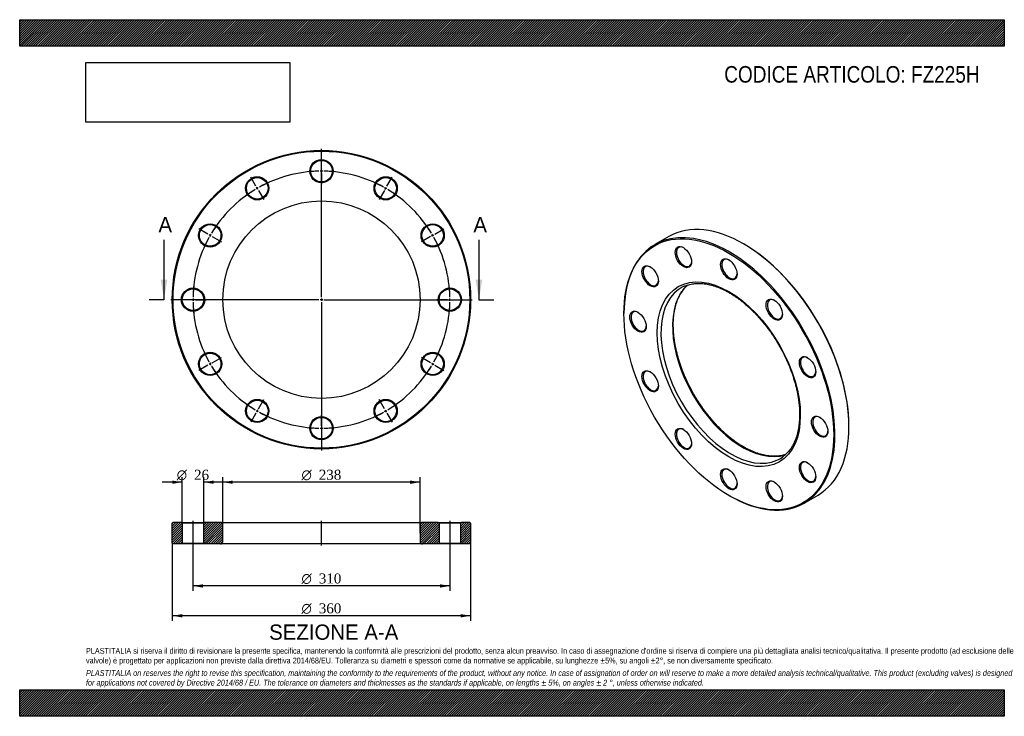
# Model space of a CAD drawing. Header units: millimetres. Extents: x 0 to 1188, y 0 to 840.
import ezdxf
from ezdxf.enums import TextEntityAlignment as Align
from ezdxf.lldxf.tags import DXFTag

# ---------------------------------------------------------------- set-up
doc = ezdxf.new("R2010")
doc.units = ezdxf.units.MM
doc.header["$LTSCALE"] = 4
for name, color, linetype in [('Default', 7, 'Continuous'), ('DV2_Default', 7, 'Continuous'), ('DV3_Default', 7, 'Continuous'), ('FZ225H', 7, 'Continuous')]:
    doc.layers.add(name, color=color, linetype=linetype)
doc.styles.add('SEACAD_Solid_Edge_ANSI', font='seans.ttf')
doc.styles.add('SEACAD_Solid_Edge_ANSI1_Symbols', font='semeca1.ttf')
doc.styles.add('SEACAD_Times_New_Roman', font='times.ttf')
tags = doc.linetypes.add('CENTER2', pattern=[28.575, 19.05, -3.175, 3.175, -3.175]).pattern_tags.tags
tags[10:11] = [DXFTag(74, 4), DXFTag(75, 0), DXFTag(340, '0'), DXFTag(46, 0.0), DXFTag(50, 0.0), DXFTag(44, 0.0), DXFTag(45, 0.0)]
tags[8:9] = [DXFTag(74, 4), DXFTag(75, 0), DXFTag(340, '0'), DXFTag(46, 0.0), DXFTag(50, 0.0), DXFTag(44, 0.0), DXFTag(45, 0.0)]
tags[6:7] = [DXFTag(74, 4), DXFTag(75, 0), DXFTag(340, '0'), DXFTag(46, 0.0), DXFTag(50, 0.0), DXFTag(44, 0.0), DXFTag(45, 0.0)]
tags[4:5] = [DXFTag(74, 4), DXFTag(75, 0), DXFTag(340, '0'), DXFTag(46, 0.0), DXFTag(50, 0.0), DXFTag(44, 0.0), DXFTag(45, 0.0)]
picture_1 = doc.add_image_def('image1.jpg', size_in_pixel=(4302, 1260))

# ---------------------------------------------------------------- blocks, each defined once
blk = doc.blocks.new('SE')
at = {"layer": 'FZ225H', "color": 7, "linetype": 'Continuous'}
for p, q in [((783.3, 578.6), (766.4, 568.8)), ((874, 569.2), (873.3, 569.7)), ((729.1, 486.4), (729.1, 485.6)), ((1000.6, 349.2), (1000.6, 350)), ((855.6, 266.3), (856.4, 265.9)), ((946.4, 257), (963.3, 266.8))]:
    blk.add_line(p, q, dxfattribs=at)
for centre, major_axis, start_param, end_param in [((873.3, 422.7), (-90, 155.9), 3.141593, 6.283185), ((856.4, 412.9), (90, -155.9), 0, 3.926991), ((801.6, 554.1), (-6.5, 11.3), 0, 3.889233), ((801.6, 554.1), (-6.5, 11.3), 5.535545, 6.283185), ((874, 423.1), (89.5, -155), 0.785398, 2.356194), ((856.4, 539.4), (-6.5, 11.3), 0, 3.889233), ((856.4, 539.4), (-6.5, 11.3), 5.535545, 6.283185), ((761.4, 531), (-6.5, 11.3), 0, 3.889233), ((761.4, 531), (-6.5, 11.3), 5.535545, 6.283185), ((857.8, 413.7), (-59.5, 103.1), 0.056617, 3.082968), ((871.9, 421.9), (59.5, -103.1), 3.25959, 6.162812), ((857.8, 413.7), (-59.5, 103.1), 0, 0.056617), ((857.8, 413.7), (-59.5, 103.1), 6.223068, 6.283185), ((911.2, 490.8), (-6.5, 11.3), 0, 3.889233), ((911.2, 490.8), (-6.5, 11.3), 5.535545, 6.283185), ((746.8, 476.2), (-6.5, 11.3), 0, 3.889233), ((746.8, 476.2), (-6.5, 11.3), 5.535545, 6.283185), ((951.3, 421.4), (-6.5, 11.3), 0, 3.889233), ((951.3, 421.4), (-6.5, 11.3), 5.535545, 6.283185), ((761.4, 404.4), (-6.5, 11.3), 5.535545, 6.283185), ((761.4, 404.4), (-6.5, 11.3), 0, 3.889233), ((966, 349.6), (-6.5, 11.3), 0, 3.889233), ((966, 349.6), (-6.5, 11.3), 5.535545, 6.283185), ((801.6, 334.9), (-6.5, 11.3), 0, 3.889233), ((801.6, 334.9), (-6.5, 11.3), 5.535545, 6.283185), ((857.8, 413.7), (-59.5, 103.1), 3.082968, 3.200091), ((856.4, 286.3), (-6.5, 11.3), 0, 3.889233), ((856.4, 286.3), (-6.5, 11.3), 5.535545, 6.283185), ((951.3, 294.8), (-6.5, 11.3), 0, 3.889233), ((951.3, 294.8), (-6.5, 11.3), 5.535545, 6.283185), ((911.2, 271.6), (-6.5, 11.3), 0, 3.889233), ((911.2, 271.6), (-6.5, 11.3), 5.535545, 6.283185), ((856.4, 412.9), (90, -155.9), 5.497787, 6.283185)]:
    blk.add_ellipse(centre, major_axis=major_axis, ratio=0.57735, start_param=start_param, end_param=end_param, dxfattribs=at)
for centre, major_axis in [((855.6, 412.5), (-89.5, 155)), ((800.8, 553.7), (7, -12.1)), ((855.6, 539), (7, -12.1)), ((760.7, 530.6), (7, -12.1)), ((855.6, 412.5), (61, -105.7)), ((910.4, 490.4), (7, -12.1)), ((746, 475.8), (7, -12.1)), ((950.6, 421), (7, -12.1)), ((760.7, 404), (7, -12.1)), ((965.2, 349.2), (7, -12.1)), ((800.8, 334.5), (7, -12.1)), ((855.6, 285.9), (7, -12.1)), ((950.6, 294.4), (7, -12.1)), ((910.4, 271.2), (7, -12.1))]:
    blk.add_ellipse(centre, major_axis=major_axis, ratio=0.57735, dxfattribs=at)
for points, knots in [([(873.4, 324.9), (872.7, 325.3), (871, 326.3), (867.8, 328.3), (864.2, 330.7), (860.6, 333.3), (857, 336.2), (853.4, 339.1), (849.9, 342.3), (846.4, 345.6), (842.9, 349), (839.5, 352.6), (836.2, 356.3), (832.9, 360.1), (829.8, 364.1), (826.6, 368.1), (823.6, 372.3), (820.7, 376.6), (817.9, 380.9), (815.1, 385.3), (812.5, 389.8), (810, 394.4), (807.6, 399), (805.4, 403.7), (803.2, 408.4), (801.2, 413.1), (799.4, 417.8), (797.7, 422.6), (796.1, 427.3), (794.6, 432.1), (793.4, 436.8), (792.2, 441.5), (791.2, 446.1), (790.4, 450.7), (789.7, 455.2), (789.2, 459.7), (788.9, 464.1), (788.7, 468.4), (788.6, 472.6), (788.7, 476.8), (789, 480.8), (789.4, 484.7), (790, 488.5), (790.7, 492.1), (791.6, 495.6), (792.7, 499), (793.8, 502.2), (795.2, 505.3), (796.6, 508.2), (798.2, 511), (800, 513.6), (801.8, 516), (803.8, 518.2), (805.1, 519.5), (805.8, 520)], [0, 0, 0, 0, 0.0098937, 0.0287374, 0.047586, 0.0664387, 0.0852961, 0.1041586, 0.1230263, 0.1418991, 0.1607769, 0.1796595, 0.1985464, 0.2174372, 0.2363316, 0.2552291, 0.2741291, 0.2930313, 0.311935, 0.3308398, 0.3497452, 0.3686507, 0.3875556, 0.4064594, 0.4253615, 0.4442614, 0.4631587, 0.4820528, 0.5009433, 0.5198296, 0.5387113, 0.5575879, 0.5764592, 0.5953247, 0.6141843, 0.6330379, 0.6518854, 0.6707273, 0.689564, 0.7083964, 0.727226, 0.7460545, 0.7648836, 0.7837165, 0.802557, 0.8214101, 0.8402819, 0.8591794, 0.8781107, 0.8970844, 0.9161093, 0.9351933, 0.9543424, 0.9713767, 0.9713767, 0.9713767, 0.9713767]), ([(801.7, 518.5), (802.7, 518.9), (804.3, 519.6), (807.2, 520.5), (810.1, 521.2), (813.2, 521.7), (816.3, 522), (819.4, 522.1), (822.7, 522), (826, 521.7), (829.4, 521.1), (832.8, 520.4), (836.3, 519.5), (839.8, 518.4), (843.4, 517), (847, 515.5), (850.6, 513.8), (854.2, 511.9), (857.9, 509.8), (861.5, 507.5), (865.1, 505.1), (868.7, 502.5), (872.4, 499.7), (875.9, 496.7), (879.5, 493.6), (883, 490.3), (886.4, 486.9), (889.8, 483.3), (893.2, 479.6), (896.4, 475.8), (899.6, 471.9), (902.8, 467.8), (905.8, 463.7), (908.7, 459.4), (911.6, 455.1), (914.3, 450.6), (916.9, 446.1), (919.4, 441.6), (921.8, 437), (924.1, 432.3), (926.3, 427.6), (928.3, 422.9), (930.1, 418.2), (931.9, 413.4), (933.5, 408.7), (934.9, 403.9), (936.2, 399.2), (937.4, 394.5), (938.4, 389.9), (939.2, 385.3), (939.9, 380.7), (940.4, 376.3), (940.8, 371.9), (941, 367.5), (941.1, 363.3), (941, 359.2), (940.7, 355.1), (940.3, 351.2), (939.7, 347.4), (939, 343.8), (938.1, 340.2), (937.1, 336.8), (935.9, 333.6), (934.6, 330.5), (933.2, 327.6), (931.6, 324.8), (929.9, 322.2), (928, 319.8), (926, 317.5), (923.9, 315.5), (922, 313.8), (920.9, 313), (920.5, 312.7)], [0, 0, 0, 0, 0.014242, 0.028964, 0.043649, 0.058288, 0.072877, 0.087416, 0.101909, 0.116362, 0.13078, 0.145169, 0.159538, 0.17389, 0.18823, 0.202563, 0.216892, 0.231219, 0.245546, 0.259874, 0.274204, 0.288537, 0.302874, 0.317215, 0.331559, 0.345908, 0.36026, 0.374616, 0.388975, 0.403337, 0.417702, 0.43207, 0.446439, 0.46081, 0.475182, 0.489556, 0.503929, 0.518303, 0.532676, 0.547049, 0.56142, 0.575789, 0.590157, 0.604522, 0.618885, 0.633244, 0.6476, 0.661952, 0.6763, 0.690644, 0.704983, 0.719318, 0.733648, 0.747974, 0.762295, 0.776614, 0.79093, 0.805245, 0.81956, 0.833879, 0.848202, 0.862535, 0.876882, 0.891247, 0.905638, 0.92006, 0.934521, 0.949026, 0.96358, 0.978186, 0.992842, 1, 1, 1, 1]), ([(923.9, 315.5), (923.5, 315.4), (922.2, 315), (919.8, 314.4), (916.8, 313.9), (913.7, 313.6), (910.5, 313.5), (907.3, 313.6), (904, 313.9), (900.6, 314.4), (897.2, 315.1), (893.7, 316), (890.2, 317.1), (886.6, 318.4), (883, 319.9), (879.4, 321.6), (876.2, 323.3), (874.3, 324.4), (873.4, 324.9)], [0.0966127, 0.0966127, 0.0966127, 0.0966127, 0.1230113, 0.1838689, 0.2445391, 0.3050036, 0.3652617, 0.4253267, 0.4852204, 0.5449688, 0.6045991, 0.6641371, 0.723606, 0.7830258, 0.8424132, 0.9017817, 0.9611421, 1, 1, 1, 1])]:
    blk.add_open_spline(points, degree=3, knots=knots, dxfattribs=at)
blk = doc.blocks.new('SE1')
at = {"layer": 'Default', "color": 7, "linetype": 'CENTER2'}
for start, end in [(91.109, 118.891), (61.109, 88.891), (121.109, 148.891), (31.109, 58.891), (151.109, 178.891), (1.109, 28.891), (181.109, 208.891), (331.109, 358.891), (211.109, 238.891), (301.109, 328.891), (241.109, 268.891), (271.109, 298.891)]:
    blk.add_arc((364.1, 502.4), 155, start, end, dxfattribs=at)
at = {"layer": 'DV2_Default', "color": 7, "linetype": 'CENTER2'}
for p, q in [((364.1, 505.4), (364.1, 684.2)), ((364.1, 660.4), (364.1, 673.2)), ((364.1, 655.9), (364.1, 658.9)), ((364.1, 654.4), (364.1, 641.7)), ((285.1, 639.3), (278.7, 650.3)), ((443.1, 639.3), (449.4, 650.3)), ((287.3, 635.4), (285.8, 638)), ((288.1, 634.1), (294.4, 623)), ((440.1, 634.1), (433.7, 623)), ((440.8, 635.4), (442.3, 638)), ((227.2, 581.4), (216.2, 587.8)), ((500.9, 581.4), (511.9, 587.8)), ((231.1, 579.2), (228.5, 580.7)), ((232.4, 578.4), (243.5, 572.1)), ((495.7, 578.4), (484.7, 572.1)), ((497, 579.2), (499.6, 580.7)), ((361.1, 502.4), (182.3, 502.4)), ((206.1, 502.4), (193.3, 502.4)), ((210.6, 502.4), (207.6, 502.4)), ((212.1, 502.4), (224.8, 502.4)), ((365.6, 502.4), (362.6, 502.4)), ((364.1, 503.9), (364.1, 500.9)), ((364.1, 499.4), (364.1, 320.7)), ((367.1, 502.4), (545.8, 502.4)), ((516.1, 502.4), (503.3, 502.4)), ((516.1, 502.4), (504.3, 502.4)), ((517.6, 502.4), (520.6, 502.4)), ((517.6, 502.4), (520.6, 502.4)), ((522.1, 502.4), (533.8, 502.4)), ((522.1, 502.4), (534.8, 502.4)), ((232.4, 426.4), (243.5, 432.8)), ((495.7, 426.4), (484.7, 432.8)), ((227.2, 423.4), (216.2, 417.1)), ((231.1, 425.7), (228.5, 424.2)), ((497, 425.7), (499.6, 424.2)), ((500.9, 423.4), (511.9, 417.1)), ((288.1, 370.8), (294.4, 381.9)), ((440.1, 370.8), (433.7, 381.9)), ((287.3, 369.5), (285.8, 366.9)), ((440.8, 369.5), (442.3, 366.9)), ((285.1, 365.6), (278.7, 354.6)), ((364.1, 350.4), (364.1, 363.2)), ((443.1, 365.6), (449.4, 354.6)), ((364.1, 348.9), (364.1, 345.9)), ((364.1, 344.4), (364.1, 331.7))]:
    blk.add_line(p, q, dxfattribs=at)
for start, end in [(91.109, 95.822), (89.4455, 90.5545), (84.178, 88.891), (114.178, 118.891), (61.109, 65.822), (121.109, 125.822), (119.4455, 120.5545), (59.4455, 60.5545), (54.178, 58.891), (144.178, 148.891), (31.109, 35.822), (151.109, 155.822), (149.4455, 150.5545), (29.4455, 30.5545), (24.178, 28.891), (174.178, 178.891), (1.109, 5.822), (1.109, 5.4523), (179.4455, 180.5545), (181.109, 185.822), (354.178, 358.891), (354.5477, 358.891), (359.4455, 0.5545), (359.4455, 0.5545), (204.178, 208.891), (331.109, 335.822), (209.4455, 210.5545), (211.109, 215.822), (324.178, 328.891), (329.4455, 330.5545), (234.178, 238.891), (239.4455, 240.5545), (299.4455, 300.5545), (301.109, 305.822), (241.109, 245.822), (294.178, 298.891), (264.178, 268.891), (269.4455, 270.5545), (271.109, 275.822)]:
    blk.add_arc((364.1, 502.4), 155, start, end, dxfattribs=at)
at = {"layer": 'FZ225H', "color": 7, "linetype": 'Continuous'}
for centre, radius in [((364.1, 502.4), 180), ((364.1, 502.4), 179), ((364.1, 657.4), 14), ((364.1, 657.4), 13), ((286.6, 636.7), 14), ((286.6, 636.7), 13), ((441.6, 636.7), 14), ((441.6, 636.7), 13), ((364.1, 502.4), 119), ((229.8, 579.9), 14), ((229.8, 579.9), 13), ((498.3, 579.9), 14), ((498.3, 579.9), 13), ((209.1, 502.4), 14), ((209.1, 502.4), 13), ((519.1, 502.4), 14), ((519.1, 502.4), 13), ((229.8, 424.9), 14), ((229.8, 424.9), 13), ((498.3, 424.9), 14), ((498.3, 424.9), 13), ((286.6, 368.2), 14), ((286.6, 368.2), 13), ((441.6, 368.2), 14), ((441.6, 368.2), 13), ((364.1, 347.4), 14), ((364.1, 347.4), 13)]:
    blk.add_circle(centre, radius, dxfattribs=at)
blk = doc.blocks.new('SE3')
at = {"color": 7, "linetype": 'Continuous', "style": 'SEACAD_Solid_Edge_ANSI'}
blk.add_text('A', height=18.4, dxfattribs=at).set_placement((167.4, 602), align=Align.TOP_LEFT)
blk = doc.blocks.new('SE4')
at = {"color": 7, "linetype": 'Continuous', "style": 'SEACAD_Solid_Edge_ANSI'}
blk.add_text('A', height=18.4, dxfattribs=at).set_placement((547.4, 602), align=Align.TOP_LEFT)
blk = doc.blocks.new('SEANNOT_GROUP')
at = {"linetype": 'Continuous'}
blk.add_hatch(color=7, dxfattribs=at).paths.add_polyline_path([(170.1, 526.4), (174.1, 502.4), (178.1, 526.4)])
at = {"color": 7, "linetype": 'Continuous'}
blk.add_lwpolyline([(174.1, 574.4), (174.1, 502.4)], dxfattribs=at)
blk = doc.blocks.new('SEANNOT_GROUP1')
at = {"linetype": 'Continuous'}
blk.add_hatch(color=7, dxfattribs=at).paths.add_polyline_path([(550.1, 526.4), (554.1, 502.4), (558.1, 526.4)])
at = {"color": 7, "linetype": 'Continuous'}
blk.add_lwpolyline([(554.1, 574.4), (554.1, 502.4)], dxfattribs=at)
blk = doc.blocks.new('SE2')
at = {"layer": 'Default', "color": 7, "linetype": 'CENTER2'}
for p, q in [((174.1, 502.4), (156.1, 502.4)), ((554.1, 502.4), (572.1, 502.4))]:
    blk.add_line(p, q, dxfattribs=at)
at = {"layer": 'Default'}
for name in ['SE3', 'SE4', 'SEANNOT_GROUP', 'SEANNOT_GROUP1']:
    blk.add_blockref(name, (0, 0), dxfattribs=at)
blk = doc.blocks.new('SE5')
at = {"layer": 'FZ225H', "linetype": 'Continuous'}
h = blk.add_hatch(dxfattribs=at)
h.set_pattern_fill('LINE', scale=0.62992, angle=45, style=0)
h.paths.add_polyline_path([(195.1, 233.8), (185.1, 233.8), (184.1, 232.8), (184.1, 208.8), (185.1, 207.8), (195.1, 207.8), (196.1, 208.8), (196.1, 232.8)])
h = blk.add_hatch(dxfattribs=at)
h.set_pattern_fill('LINE', scale=0.62992, angle=45, style=0)
edge = h.paths.add_edge_path()
edge.add_line((223.1, 207.8), (242.1, 207.8))
edge.add_arc((242.1, 210.8), 3, 270, 360)
edge.add_line((245.1, 210.8), (245.1, 230.8))
edge.add_arc((242.1, 230.8), 3, 0, 90)
edge.add_line((242.1, 233.8), (223.1, 233.8))
edge.add_line((223.1, 233.8), (222.1, 232.8))
edge.add_line((222.1, 232.8), (222.1, 208.8))
edge.add_line((222.1, 208.8), (223.1, 207.8))
h = blk.add_hatch(dxfattribs=at)
h.set_pattern_fill('LINE', scale=0.62992, angle=45, style=0)
edge = h.paths.add_edge_path()
edge.add_line((506.1, 208.8), (506.1, 232.8))
edge.add_line((506.1, 232.8), (505.1, 233.8))
edge.add_line((505.1, 233.8), (486.1, 233.8))
edge.add_arc((486.1, 230.8), 3, 90, 180)
edge.add_line((483.1, 230.8), (483.1, 210.8))
edge.add_arc((486.1, 210.8), 3, 180, 270)
edge.add_line((486.1, 207.8), (505.1, 207.8))
edge.add_line((505.1, 207.8), (506.1, 208.8))
h = blk.add_hatch(dxfattribs=at)
h.set_pattern_fill('LINE', scale=0.62992, angle=45, style=0)
h.paths.add_polyline_path([(532.1, 232.8), (532.1, 208.8), (533.1, 207.8), (543.1, 207.8), (544.1, 208.8), (544.1, 232.8), (543.1, 233.8), (533.1, 233.8)])
at = {"layer": 'DV3_Default', "color": 7, "linetype": 'CENTER2'}
for p, q in [((209.1, 235.6), (209.1, 206.1)), ((364.1, 206.1), (364.1, 235.6)), ((519.1, 235.6), (519.1, 206.1))]:
    blk.add_line(p, q, dxfattribs=at)
at = {"layer": 'FZ225H', "color": 7, "linetype": 'Continuous'}
for p, q in [((185.1, 233.8), (184.1, 232.8)), ((184.1, 208.8), (184.1, 232.8)), ((195.1, 233.8), (185.1, 233.8)), ((195.1, 233.8), (223.1, 233.8)), ((195.1, 233.8), (196.1, 232.8)), ((222.1, 232.8), (196.1, 232.8)), ((196.1, 232.8), (196.1, 208.8)), ((222.1, 232.8), (223.1, 233.8)), ((222.1, 208.8), (222.1, 232.8)), ((242.1, 233.8), (223.1, 233.8)), ((242.1, 233.8), (486.1, 233.8)), ((245.1, 210.8), (245.1, 230.8)), ((483.1, 230.8), (483.1, 210.8)), ((505.1, 233.8), (486.1, 233.8)), ((505.1, 233.8), (533.1, 233.8)), ((505.1, 233.8), (506.1, 232.8)), ((532.1, 232.8), (506.1, 232.8)), ((506.1, 232.8), (506.1, 208.8)), ((532.1, 232.8), (533.1, 233.8)), ((532.1, 208.8), (532.1, 232.8)), ((543.1, 233.8), (533.1, 233.8)), ((544.1, 232.8), (543.1, 233.8)), ((544.1, 232.8), (544.1, 208.8)), ((184.1, 208.8), (185.1, 207.8)), ((195.1, 207.8), (185.1, 207.8)), ((196.1, 208.8), (195.1, 207.8)), ((223.1, 207.8), (195.1, 207.8)), ((196.1, 208.8), (222.1, 208.8)), ((223.1, 207.8), (222.1, 208.8)), ((242.1, 207.8), (223.1, 207.8)), ((486.1, 207.8), (242.1, 207.8)), ((505.1, 207.8), (486.1, 207.8)), ((506.1, 208.8), (505.1, 207.8)), ((533.1, 207.8), (505.1, 207.8)), ((506.1, 208.8), (532.1, 208.8)), ((533.1, 207.8), (532.1, 208.8)), ((543.1, 207.8), (533.1, 207.8)), ((543.1, 207.8), (544.1, 208.8))]:
    blk.add_line(p, q, dxfattribs=at)
for centre, start, end in [((242.1, 230.8), 0, 90), ((486.1, 230.8), 90, 180), ((242.1, 210.8), 270, 0), ((486.1, 210.8), 180, 270)]:
    blk.add_arc(centre, 3, start, end, dxfattribs=at)
blk = doc.blocks.new('GDimGGroup')
at = {"layer": 'Default', "linetype": 'Continuous'}
for points in [[(257.1, 284.3), (245.1, 282.3), (257.1, 280.3)], [(471.1, 284.3), (471.1, 280.3), (483.1, 282.3)]]:
    blk.add_hatch(color=7, dxfattribs=at).paths.add_polyline_path(points)
at = {"layer": 'Default', "color": 7, "linetype": 'Continuous'}
for p, q in [((245.1, 220.8), (245.1, 288.3)), ((483.1, 220.8), (483.1, 288.3)), ((483.1, 282.3), (245.1, 282.3))]:
    blk.add_line(p, q, dxfattribs=at)
for s, style, p in [('O', 'SEACAD_Solid_Edge_ANSI1_Symbols', (340, 297.3)), ('238', 'SEACAD_Times_New_Roman', (360.9, 297.3))]:
    blk.add_text(s, height=12, dxfattribs=dict(at, style=style)).set_placement(p, align=Align.TOP_LEFT)
blk = doc.blocks.new('GDimGGroup1')
at = {"layer": 'Default', "linetype": 'Continuous'}
for points in [[(196.1, 119.2), (196.1, 123.2), (184.1, 121.2)], [(532.1, 119.2), (544.1, 121.2), (532.1, 123.2)]]:
    blk.add_hatch(color=7, dxfattribs=at).paths.add_polyline_path(points)
at = {"layer": 'Default', "color": 7, "linetype": 'Continuous'}
for p, q in [((184.1, 208.8), (184.1, 115.2)), ((544.1, 208.8), (544.1, 115.2)), ((544.1, 121.2), (184.1, 121.2))]:
    blk.add_line(p, q, dxfattribs=at)
for s, style, p in [('O', 'SEACAD_Solid_Edge_ANSI1_Symbols', (340, 136.2)), ('360', 'SEACAD_Times_New_Roman', (360.9, 136.2))]:
    blk.add_text(s, height=12, dxfattribs=dict(at, style=style)).set_placement(p, align=Align.TOP_LEFT)
blk = doc.blocks.new('GDimGGroup2')
at = {"layer": 'Default', "linetype": 'Continuous'}
for points in [[(221.1, 155.2), (221.1, 159.2), (209.1, 157.2)], [(507.1, 155.2), (519.1, 157.2), (507.1, 159.2)]]:
    blk.add_hatch(color=7, dxfattribs=at).paths.add_polyline_path(points)
at = {"layer": 'Default', "color": 7, "linetype": 'Continuous'}
for p, q in [((209.1, 207.8), (209.1, 151.2)), ((519.1, 207.8), (519.1, 151.2)), ((519.1, 157.2), (209.1, 157.2))]:
    blk.add_line(p, q, dxfattribs=at)
for s, style, p in [('O', 'SEACAD_Solid_Edge_ANSI1_Symbols', (340, 172.2)), ('310', 'SEACAD_Times_New_Roman', (360.9, 172.2))]:
    blk.add_text(s, height=12, dxfattribs=dict(at, style=style)).set_placement(p, align=Align.TOP_LEFT)
blk = doc.blocks.new('GDimGGroup3')
at = {"layer": 'Default', "linetype": 'Continuous'}
for points in [[(184.1, 284.3), (184.1, 280.3), (196.1, 282.3)], [(234.1, 284.3), (222.1, 282.3), (234.1, 280.3)]]:
    blk.add_hatch(color=7, dxfattribs=at).paths.add_polyline_path(points)
at = {"layer": 'Default', "color": 7, "linetype": 'Continuous'}
for p, q in [((196.1, 232.8), (196.1, 288.3)), ((222.1, 232.8), (222.1, 288.3)), ((196.1, 282.3), (172.1, 282.3)), ((246.1, 282.3), (222.1, 282.3))]:
    blk.add_line(p, q, dxfattribs=at)
for s, style, p in [('O', 'SEACAD_Solid_Edge_ANSI1_Symbols', (189.5, 297.3)), ('26', 'SEACAD_Times_New_Roman', (210.4, 297.3))]:
    blk.add_text(s, height=12, dxfattribs=dict(at, style=style)).set_placement(p, align=Align.TOP_LEFT)

msp = doc.modelspace()

# ---------------------------------------------------------------- hatches: boundary and pattern name
at = {"layer": 'Default', "linetype": 'Continuous'}
h = msp.add_hatch(dxfattribs=at)
h.set_pattern_fill('LINE', scale=0.629921, angle=45, style=0)
h.paths.add_polyline_path([(1188, 808), (1188, 840), (0, 840), (0, 808)])
for points in [[(1188, 808), (1188, 840), (0, 840), (0, 808)], [(1188, 0), (1188, 32), (0, 32), (0, 0)]]:
    msp.add_hatch(color=7, dxfattribs=at).paths.add_polyline_path(points)
h = msp.add_hatch(dxfattribs=at)
h.set_pattern_fill('LINE', scale=0.629921, angle=45, style=0)
h.paths.add_polyline_path([(1188, 0), (1188, 32), (0, 32), (0, 0)])

# ---------------------------------------------------------------- linework, layer by layer
at = {"layer": 'Default', "color": 7, "linetype": 'Continuous'}
for p, q in [((0, 840), (1188, 840)), ((0, 808), (0, 840)), ((1188, 840), (1188, 808)), ((1188, 808), (0, 808)), ((0, 32), (1188, 32)), ((0, 0), (0, 32)), ((1188, 32), (1188, 0)), ((1188, 0), (0, 0))]:
    msp.add_line(p, q, dxfattribs=at)

# ---------------------------------------------------------------- block references
at = {"layer": 'Default'}
for name in ['SE1', 'SE', 'SE2', 'GDimGGroup3', 'GDimGGroup', 'SE5', 'GDimGGroup1', 'GDimGGroup2']:
    msp.add_blockref(name, (0, 0), dxfattribs=at)

# ---------------------------------------------------------------- texts
at = {"layer": 'Default', "color": 7, "linetype": 'Continuous', "style": 'SEACAD_Solid_Edge_ANSI'}
msp.add_text('SEZIONE A-A', height=18.4, dxfattribs=at).set_placement((301, 110.7), align=Align.TOP_LEFT)
at = {"layer": 'Default', "attachment_point": 1}
for s, insert, char_height, width in [('{\\fArial Narrow|b0||i0||c0|p34;\\C7;\\H20.;\\W1.;CODICE ARTICOLO: FZ225H}', (850.1, 784.1), 20, 317.198), ("{\\fArial Narrow|b0||i0||c0|p34;\\C7;\\H7.;\\W1.;PLASTITALIA si riserva il diritto di revisionare la presente specifica, mantenendo la conformità alle prescrizioni del prodotto, senza alcun preavviso. In caso di assegnazione d'ordine si riserva di compiere una più dettagliata analisi tecnico/qualitativa. Il presente prodotto (ad esclusione delle \\P}{\\fArial Narrow|b0||i0||c0|p34;\\C7;\\H7.;\\W1.;valvole) è progettato per applicazioni non previste dalla direttiva 2014/68/EU. Tolleranza su diametri e spessori come da normative se applicabile, su lunghezze ±5%, su angoli ±2°, se non diversamente specificato.\\P}{\\fArial Narrow|b0||i0||c0|p34;\\C7;\\H2.;\\W1.;   \\P}{\\fArial Narrow|b0||i1||c0|p34;\\C7;\\H7.;\\W1.;PLASTITALIA on reserves the right to revise this specification, maintaining the conformity to the requirements of the product, without any notice. In case of assignation of order on will reserve to make a more detailed analysis technical/qualitative. This product (excluding valves) is designed \\P}{\\fArial Narrow|b0||i1||c0|p34;\\C7;\\H7.;\\W1.;for applications not covered by Directive 2014/68 / EU. The tolerance on diameters and thicknesses as the standards if applicable, on lengths ± 5%, on angles ± 2 °, unless otherwise indicated.\\P}", (80, 82.4), 7, 1028)]:
    msp.add_mtext(s, dxfattribs=dict(at, insert=insert, char_height=char_height, width=width))

# ---------------------------------------------------------------- pictures from other files: only their frames are drawn
image = msp.add_image(picture_1, insert=(80, 716.4), size_in_units=(245.8, 72))
image.dxf.flags = 7

doc.saveas('drawing.dxf')
